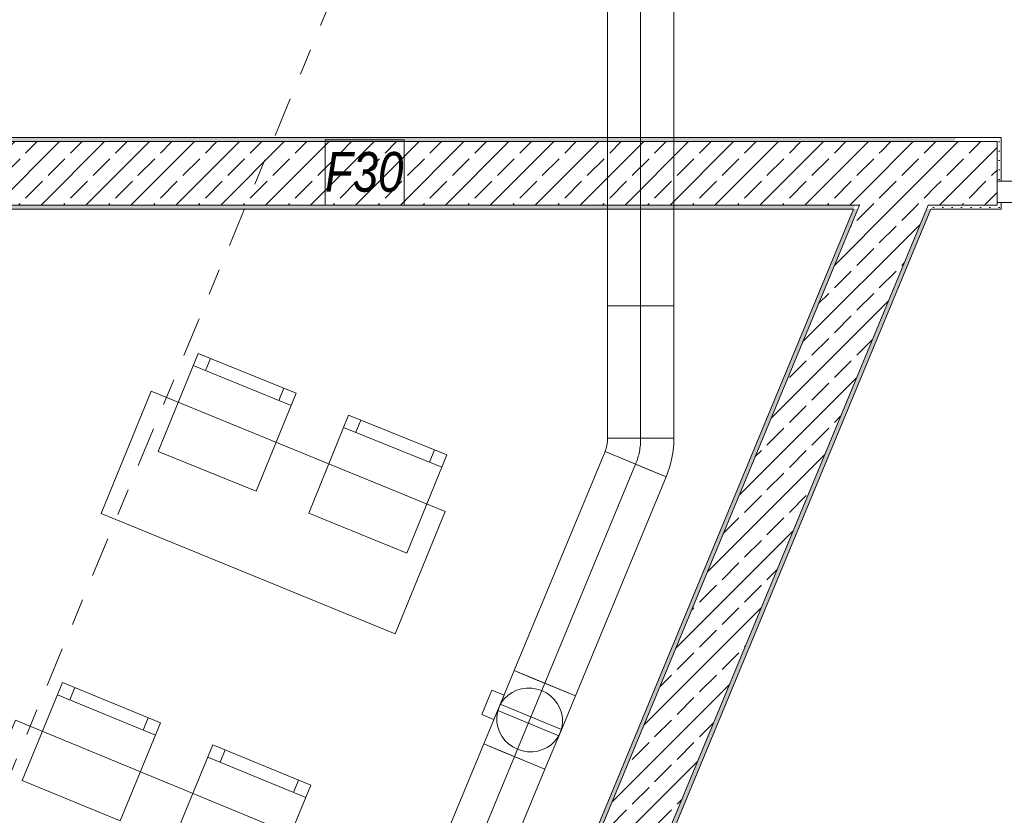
# Model space of a CAD drawing. Header units: metres. Extents: x -80 to 1923, y -189 to 69.
# Tile 104 of 256: x 934.63 to 938.35, y 11.46 to 14.46. Entities that reach past the tile are written whole.
import ezdxf

# ---------------------------------------------------------------- set-up
doc = ezdxf.new("R2010")
doc.units = ezdxf.units.M
doc.header["$MEASUREMENT"] = 0
doc.linetypes.add('Schnittlinie', pattern=[0.3, 0.15, -0.075, 0, -0.075])
doc.linetypes.add('STRICHPUNKT2', pattern=[12.7, 6.35, -3.175, 0, -3.175])
for name, color, linetype in [('00 Linien_Kreise_Splines', 7, 'Continuous'), ('70 Lüftung', 7, 'Continuous'), ('90 Allgemein Hinweise', 7, 'Continuous'), ('97 Brandschutz', 7, 'Continuous'), ('Neubau_10 Wand außen', 7, 'Continuous'), ('Neubau_50 Möblierung', 7, 'Continuous')]:
    doc.layers.add(name, color=color, linetype=linetype)
doc.styles.add('ERSTELLTER_STIL_5', font='ARIALN.TTF')
doc.linetypes.add('Wolke', pattern='A,0,[3,995_ARC_250 PAU_GR+SC_2607011.Shx,S=0.015817,R=0,X=-0.000255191,Y=0.048578],-1.9835,0', length=1.9835)
pattern_1 = [(45, (929.770002, 0), (-0.01767767, 0.01767767), [0, -0.025])]
pattern_2 = [(45, (929.77, 0), (-0.0848528, 0.0848528), []), (45, (929.72758, 0.04243), (-0.0848528, 0.0848528), [0.09, -0.03])]

# ---------------------------------------------------------------- blocks, each defined once
blk = doc.blocks.new('Glastür 2-Fl 27_2')
at = {"layer": 'Neubau_10 Wand außen', "color": 7, "linetype": 'Continuous', "lineweight": 13}
for p, q in [((-0.945, 0.945), (-0.945, 0.865)), ((-0.905, 0.945), (-0.945, 0.945)), ((-0.905, 0.865), (-0.905, 0.945)), ((0.905, 0.865), (0.905, 0.945)), ((0.905, 0.945), (0.945, 0.945)), ((0.945, 0.945), (0.945, 0.865)), ((-0.945, 0.865), (-0.905, 0.865)), ((-0.925, 0.865), (-0.925, 0.08)), ((0.945, 0.865), (0.905, 0.865)), ((0.925, 0.865), (0.925, 0.08)), ((-0.905, 0.08), (-0.945, 0.08)), ((-0.945, 0.08), (-0.945, 0)), ((-0.905, 0), (-0.905, 0.08)), ((0.905, 0), (0.905, 0.08)), ((0.905, 0.08), (0.945, 0.08)), ((0.945, 0.08), (0.945, 0)), ((-1.005, 0.025), (-0.99, 0.025)), ((-1.005, -0.08), (-1.005, 0)), ((-1.005, 0), (-0.945, 0)), ((-1.005, -0.08), (-1.005, 0)), ((-1.005, -0.08), (-1.005, 0)), ((-0.99, 0), (-0.99, 0.025)), ((-0.945, 0), (-0.945, -0.04)), ((-0.945, 0), (-0.905, 0)), ((0.945, 0), (0.905, 0)), ((0.945, -0.04), (0.945, 0)), ((0.945, 0), (1.005, 0)), ((1.005, 0.025), (0.99, 0.025)), ((0.99, 0), (0.99, 0.025)), ((1.005, 0), (1.005, -0.08)), ((1.005, -0.08), (1.005, 0)), ((1.005, -0.08), (1.005, 0)), ((-0.935, -0.04), (-0.945, -0.04)), ((-0.945, -0.0654), (-0.945, -0.08)), ((-0.945, -0.0654), (-0.935, -0.0654)), ((-0.935, -0.0654), (-0.935, -0.04)), ((0.945, -0.04), (0.935, -0.04)), ((0.935, -0.04), (0.935, -0.0654)), ((0.935, -0.0654), (0.945, -0.0654)), ((0.945, -0.08), (0.945, -0.0654)), ((-0.945, -0.08), (-1.005, -0.08)), ((-0.99, -0.08), (-0.99, -0.245)), ((1.005, -0.08), (0.945, -0.08)), ((0.99, -0.08), (0.99, -0.245)), ((-1.005, -0.245), (-0.99, -0.245)), ((1.005, -0.245), (0.99, -0.245))]:
    blk.add_line(p, q, dxfattribs=at)
at = {"layer": 'Neubau_10 Wand außen', "color": 7, "linetype": 'Continuous', "lineweight": 13, "flags": 128}
for points in [[(-0.945, 0.865), (-0.945, 0.08), (-0.925, 0.08), (-0.925, 0.865)], [(-0.925, 0.865), (-0.925, 0.08), (-0.905, 0.08), (-0.905, 0.865)], [(0.925, 0.865), (0.925, 0.08), (0.905, 0.08), (0.905, 0.865)], [(0.945, 0.865), (0.945, 0.08), (0.925, 0.08), (0.925, 0.865)]]:
    blk.add_lwpolyline(points, close=True, dxfattribs=at)
at = {"layer": 'Neubau_10 Wand außen', "color": 7, "linetype": 'Continuous', "lineweight": 9}
for centre, start, end in [((-0.945, 0), 0, 87.5741), ((0.945, 0), 92.4259, 180)]:
    blk.add_arc(centre, 0.945, start, end, dxfattribs=at)
blk = doc.blocks.new('Stuhl 02 27[129]_1', base_point=(936.0891, 12.4471))
at = {"layer": 'Neubau_50 Möblierung', "color": 8, "linetype": 'Continuous', "lineweight": 18}
for p, q in [((935.8966, 12.9032), (935.9155, 12.9495)), ((936.2209, 12.7714), (935.8503, 12.922)), ((936.1745, 12.7902), (936.1934, 12.8365))]:
    blk.add_line(p, q, dxfattribs=at)
at = {"layer": 'Neubau_50 Möblierung', "color": 8, "linetype": 'Continuous', "lineweight": 18, "flags": 128}
blk.add_lwpolyline([(936.0891, 12.4471), (935.7185, 12.5978), (935.8691, 12.9683), (936.2397, 12.8177)], close=True, dxfattribs=at)
blk = doc.blocks.new('Stuhl 02 27[130]_1', base_point=(935.52, 12.6803))
at = {"layer": 'Neubau_50 Möblierung', "color": 8, "linetype": 'Continuous', "lineweight": 18}
for p, q in [((935.328, 13.1365), (935.3469, 13.1828)), ((935.6521, 13.0044), (935.2817, 13.1554)), ((935.6058, 13.0233), (935.6247, 13.0696))]:
    blk.add_line(p, q, dxfattribs=at)
at = {"layer": 'Neubau_50 Möblierung', "color": 8, "linetype": 'Continuous', "lineweight": 18, "flags": 128}
blk.add_lwpolyline([(935.52, 12.6803), (935.1496, 12.8313), (935.3006, 13.2017), (935.671, 13.0507)], close=True, dxfattribs=at)
blk = doc.blocks.new('Stuhl 02 27[165]_1', base_point=(935.5738, 11.1997))
at = {"layer": 'Neubau_50 Möblierung', "color": 8, "linetype": 'Continuous', "lineweight": 18}
for p, q in [((935.3833, 11.6566), (935.4023, 11.7028)), ((935.707, 11.5234), (935.3371, 11.6756)), ((935.6607, 11.5424), (935.6798, 11.5886))]:
    blk.add_line(p, q, dxfattribs=at)
at = {"layer": 'Neubau_50 Möblierung', "color": 8, "linetype": 'Continuous', "lineweight": 18, "flags": 128}
blk.add_lwpolyline([(935.5738, 11.1997), (935.2039, 11.3519), (935.3561, 11.7218), (935.726, 11.5696)], close=True, dxfattribs=at)
blk = doc.blocks.new('Stuhl 02 27[166]_1', base_point=(935.0058, 11.4353))
at = {"layer": 'Neubau_50 Möblierung', "color": 8, "linetype": 'Continuous', "lineweight": 18}
for p, q in [((934.8157, 11.8924), (934.8348, 11.9386)), ((935.1393, 11.7589), (934.7695, 11.9114)), ((935.0931, 11.7779), (935.1121, 11.8241))]:
    blk.add_line(p, q, dxfattribs=at)
at = {"layer": 'Neubau_50 Möblierung', "color": 8, "linetype": 'Continuous', "lineweight": 18, "flags": 128}
blk.add_lwpolyline([(935.0058, 11.4353), (934.636, 11.5879), (934.7886, 11.9577), (935.1583, 11.8051)], close=True, dxfattribs=at)
blk = doc.blocks.new('Schultisch 27[235]_1', base_point=(936.0448, 12.1417))
at = {"layer": 'Neubau_50 Möblierung', "color": 8, "linetype": 'Continuous', "lineweight": 18, "flags": 128}
blk.add_lwpolyline([(936.0448, 12.1417), (934.9342, 12.5961), (935.1235, 13.0588), (936.2342, 12.6044)], close=True, dxfattribs=at)
blk = doc.blocks.new('Schultisch 27[256]_1', base_point=(935.5282, 10.8944))
at = {"layer": 'Neubau_50 Möblierung', "color": 8, "linetype": 'Continuous', "lineweight": 18, "flags": 128}
blk.add_lwpolyline([(935.5282, 10.8944), (934.4195, 11.3536), (934.6109, 11.8156), (935.7195, 11.3564)], close=True, dxfattribs=at)

msp = doc.modelspace()

# ---------------------------------------------------------------- hatches: boundary and pattern name
at = {"layer": 'Neubau_10 Wand außen', "linetype": 'Continuous', "lineweight": 0, "true_color": 0x000000}
h = msp.add_hatch(dxfattribs=at)
h.set_pattern_fill('Beton_Stahlbeton_0001', color=18, style=0, pattern_type=2)
h.set_pattern_definition(pattern_2)
h.paths.add_polyline_path([(934.3213, 13.7619), (937.7983, 13.7619), (937.8977, 14.0019), (934.3213, 14.0019)])
h = msp.add_hatch(dxfattribs=at)
h.set_pattern_fill('Gips_0001', color=18, style=0, pattern_type=2)
h.set_pattern_definition(pattern_1)
h.paths.add_polyline_path([(934.3363, 14.0169), (934.3363, 14.0019), (938.1575, 14.0019), (938.1637, 14.0169)])
h = msp.add_hatch(dxfattribs=at)
h.set_pattern_fill('Beton_Stahlbeton_0001', color=18, style=0, pattern_type=2)
h.set_pattern_definition(pattern_2)
h.paths.add_polyline_path([(937.7983, 13.7619), (938.1575, 14.0019), (937.8977, 14.0019)])
h = msp.add_hatch(dxfattribs=at)
h.set_pattern_fill('Beton_Stahlbeton_0001', color=18, style=0, pattern_type=2)
h.set_pattern_definition(pattern_2)
h.paths.add_polyline_path([(937.7983, 13.7619), (938.0581, 13.7619), (938.1575, 14.0019)])
h = msp.add_hatch(dxfattribs=at)
h.set_pattern_fill('Beton_Stahlbeton_0001', color=18, style=0, pattern_type=2)
h.set_pattern_definition(pattern_2)
h.paths.add_polyline_path([(938.1575, 14.0019), (938.0581, 13.7619), (938.0743, 13.7619), (938.1738, 14.0019)])
h = msp.add_hatch(dxfattribs=at)
h.set_pattern_fill('Beton_Stahlbeton_0001', color=18, style=0, pattern_type=2)
h.set_pattern_definition(pattern_2)
h.paths.add_polyline_path([(938.1738, 14.0019), (938.0743, 13.7619), (938.3189, 13.7619), (938.3189, 13.7719), (938.3189, 13.8519), (938.3189, 14.0019)])
h = msp.add_hatch(dxfattribs=at)
h.set_pattern_fill('Gips_0001', color=18, style=0, pattern_type=2)
h.set_pattern_definition(pattern_1)
h.paths.add_polyline_path([(938.1575, 14.0019), (938.1738, 14.0019), (938.18, 14.0169)])
h = msp.add_hatch(dxfattribs=at)
h.set_pattern_fill('Gips_0001', color=18, style=0, pattern_type=2)
h.set_pattern_definition(pattern_1)
h.paths.add_polyline_path([(938.1637, 14.0169), (938.1575, 14.0019), (938.18, 14.0169)])
h = msp.add_hatch(dxfattribs=at)
h.set_pattern_fill('Gips_0001', color=18, style=0, pattern_type=2)
h.set_pattern_definition(pattern_1)
h.paths.add_polyline_path([(938.18, 14.0169), (938.1738, 14.0019), (938.3189, 14.0019), (938.3189, 14.0169)])
h = msp.add_hatch(dxfattribs=at)
h.set_pattern_fill('Gips_0001', color=18, style=0, pattern_type=2)
h.set_pattern_definition(pattern_1)
h.paths.add_polyline_path([(938.3189, 14.0169), (938.3189, 14.0019), (938.3189, 13.8519), (938.3339, 13.8519), (938.3339, 14.0169)])
h = msp.add_hatch(dxfattribs=at)
h.set_pattern_fill('Beton_Stahlbeton_0001', color=18, style=0, pattern_type=2)
h.set_pattern_definition(pattern_2)
h.paths.add_polyline_path([(937.7983, 13.7619), (934.1847, 5.0378), (934.2309, 5.0186), (934.4064, 4.9459), (938.0581, 13.7619)])
h = msp.add_hatch(dxfattribs=at)
h.set_pattern_fill('Gips_0001', color=18, style=0, pattern_type=2)
h.set_pattern_definition(pattern_1)
h.paths.add_polyline_path([(937.7821, 13.7619), (934.2995, 13.7619), (934.2995, 13.7469), (937.7759, 13.7469)])
h = msp.add_hatch(dxfattribs=at)
h.set_pattern_fill('Gips_0001', color=18, style=0, pattern_type=2)
h.set_pattern_definition(pattern_1)
h.paths.add_polyline_path([(937.7759, 13.7469), (937.7921, 13.7469), (937.7983, 13.7619)])
h = msp.add_hatch(dxfattribs=at)
h.set_pattern_fill('Gips_0001', color=18, style=0, pattern_type=2)
h.set_pattern_definition(pattern_1)
h.paths.add_polyline_path([(937.7759, 13.7469), (937.7983, 13.7619), (937.7821, 13.7619)])
h = msp.add_hatch(dxfattribs=at)
h.set_pattern_fill('Gips_0001', color=18, style=0, pattern_type=2)
h.set_pattern_definition(pattern_1)
h.paths.add_polyline_path([(938.0581, 13.7619), (938.0519, 13.7469), (938.0681, 13.7469), (938.0743, 13.7619)])
h = msp.add_hatch(dxfattribs=at)
h.set_pattern_fill('Gips_0001', color=18, style=0, pattern_type=2)
h.set_pattern_definition(pattern_1)
h.paths.add_polyline_path([(938.0743, 13.7619), (938.0681, 13.7469), (938.3189, 13.7469), (938.3189, 13.7619)])
h = msp.add_hatch(dxfattribs=at)
h.set_pattern_fill('Gips_0001', color=18, style=0, pattern_type=2)
h.set_pattern_definition(pattern_1)
h.paths.add_polyline_path([(938.3339, 13.7469), (938.3339, 13.7719), (938.3189, 13.7719), (938.3189, 13.7619), (938.3189, 13.7469)])
h = msp.add_hatch(dxfattribs=at)
h.set_pattern_fill('Gips_0001', color=18, style=0, pattern_type=2)
h.set_pattern_definition(pattern_1)
h.paths.add_polyline_path([(937.7759, 13.7469), (934.1708, 5.0435), (934.1847, 5.0378), (937.7921, 13.7469)])
h = msp.add_hatch(dxfattribs=at)
h.set_pattern_fill('Gips_0001', color=18, style=0, pattern_type=2)
h.set_pattern_definition(pattern_1)
h.paths.add_polyline_path([(938.0519, 13.7469), (934.4064, 4.9459), (934.4203, 4.9402), (938.0681, 13.7469)])

# ---------------------------------------------------------------- linework, layer by layer
at = {"layer": '00 Linien_Kreise_Splines', "color": 7, "linetype": 'Schnittlinie', "lineweight": 9}
msp.add_lwpolyline([(924.9123, -11.7502), (942.9091, 31.6887)], dxfattribs=at)
at = {"layer": '70 Lüftung', "color": 70, "linetype": 'Continuous', "lineweight": 18, "true_color": 0x73ff00}
for p, q in [((936.8472, 16.8121), (936.8472, 13.3807)), ((937.0972, 13.3807), (937.0972, 16.8121)), ((936.8472, 13.3807), (936.8472, 12.8807)), ((936.8472, 13.3807), (936.9204, 13.3807)), ((936.8472, 13.3807), (936.9204, 13.3807)), ((936.9204, 13.3807), (937.024, 13.3807)), ((936.9204, 13.3807), (937.024, 13.3807)), ((937.024, 13.3807), (937.0972, 13.3807)), ((937.024, 13.3807), (937.0972, 13.3807)), ((937.0972, 12.8807), (937.0972, 13.3807)), ((937.0972, 12.8818), (936.8472, 12.8796)), ((936.8472, 12.8807), (936.9204, 12.8807)), ((936.9204, 12.8807), (937.024, 12.8807)), ((937.024, 12.8807), (937.0972, 12.8807)), ((936.8377, 12.8307), (936.4947, 12.0025)), ((937.0687, 12.735), (936.8377, 12.8307)), ((936.9053, 12.8027), (936.8377, 12.8307)), ((937.001, 12.7631), (936.9053, 12.8027)), ((937.0687, 12.735), (937.001, 12.7631)), ((936.7256, 11.9069), (937.0687, 12.735)), ((936.5623, 11.9745), (936.4947, 12.0025)), ((936.658, 11.9349), (936.5623, 11.9745)), ((936.7256, 11.9069), (936.658, 11.9349)), ((936.3799, 11.7254), (936.1271, 11.1151)), ((936.4475, 11.6973), (936.3799, 11.7254)), ((936.5432, 11.6577), (936.4475, 11.6973)), ((936.6108, 11.6297), (936.5432, 11.6577)), ((936.358, 11.0194), (936.6108, 11.6297))]:
    msp.add_line(p, q, dxfattribs=at)
at = {"layer": '70 Lüftung', "color": 70, "linetype": 'STRICHPUNKT2', "lineweight": 18, "true_color": 0x73ff00}
for p, q in [((936.9722, 16.8121), (936.9722, 13.3807)), ((936.9722, 13.3807), (936.9722, 12.8807)), ((936.6101, 11.9547), (936.9532, 12.7829)), ((936.2425, 11.0672), (936.4953, 11.6775))]:
    msp.add_line(p, q, dxfattribs=at)
at = {"layer": '70 Lüftung', "color": 253, "linetype": 'Continuous', "lineweight": 18, "true_color": 0xaaaaaa}
for p, q in [((936.4947, 12.0025), (936.4418, 11.875)), ((936.7256, 11.9069), (936.4947, 12.0025)), ((936.3719, 11.8369), (936.4102, 11.9293)), ((936.4102, 11.9293), (936.4564, 11.9101)), ((936.4181, 11.8178), (936.4564, 11.9101)), ((936.4707, 11.9091), (936.4571, 11.8959)), ((936.4863, 11.92), (936.4707, 11.9091)), ((936.5036, 11.9283), (936.4863, 11.92)), ((936.522, 11.9339), (936.5036, 11.9283)), ((936.5412, 11.9366), (936.522, 11.9339)), ((936.5607, 11.9363), (936.5412, 11.9366)), ((936.58, 11.9331), (936.5607, 11.9363)), ((936.5987, 11.927), (936.58, 11.9331)), ((936.6162, 11.9181), (936.5987, 11.927)), ((936.6321, 11.9068), (936.6162, 11.9181)), ((936.6461, 11.8932), (936.6321, 11.9068)), ((936.7256, 11.9069), (936.6728, 11.7794)), ((936.4418, 11.875), (936.3799, 11.7254)), ((936.4373, 11.8639), (936.4315, 11.846)), ((936.4353, 11.8592), (936.4392, 11.8687)), ((936.4459, 11.8807), (936.4373, 11.8639)), ((936.4392, 11.8687), (936.442, 11.8755)), ((936.673, 11.7798), (936.442, 11.8755)), ((936.4571, 11.8959), (936.4459, 11.8807)), ((936.6578, 11.8777), (936.6461, 11.8932)), ((936.6669, 11.8607), (936.6578, 11.8777)), ((936.3719, 11.8369), (936.4181, 11.8178)), ((936.4315, 11.846), (936.4287, 11.8273)), ((936.4287, 11.8273), (936.429, 11.8084)), ((936.4325, 11.8524), (936.4353, 11.8592)), ((936.4325, 11.8524), (936.6634, 11.7567)), ((936.6732, 11.8426), (936.6669, 11.8607)), ((936.6765, 11.8238), (936.6732, 11.8426)), ((936.429, 11.8084), (936.4323, 11.7896)), ((936.4323, 11.7896), (936.4386, 11.7715)), ((936.674, 11.7862), (936.6768, 11.8049)), ((936.6768, 11.8049), (936.6765, 11.8238)), ((936.4386, 11.7715), (936.4477, 11.7545)), ((936.4477, 11.7545), (936.4594, 11.739)), ((936.6728, 11.7794), (936.6108, 11.6297)), ((936.6596, 11.7515), (936.6682, 11.7683)), ((936.6634, 11.7567), (936.6662, 11.7635)), ((936.6662, 11.7635), (936.6702, 11.7731)), ((936.6682, 11.7683), (936.674, 11.7862)), ((936.6702, 11.7731), (936.673, 11.7798)), ((936.6108, 11.6297), (936.3799, 11.7254)), ((936.4594, 11.739), (936.4734, 11.7255)), ((936.4734, 11.7255), (936.4893, 11.7141)), ((936.6192, 11.7122), (936.6348, 11.7232)), ((936.6348, 11.7232), (936.6484, 11.7364)), ((936.6484, 11.7364), (936.6596, 11.7515)), ((936.4893, 11.7141), (936.5068, 11.7052)), ((936.5068, 11.7052), (936.5254, 11.6991)), ((936.5254, 11.6991), (936.5448, 11.6959)), ((936.5448, 11.6959), (936.5643, 11.6956)), ((936.5643, 11.6956), (936.5835, 11.6983)), ((936.5835, 11.6983), (936.6019, 11.7039)), ((936.6019, 11.7039), (936.6192, 11.7122))]:
    msp.add_line(p, q, dxfattribs=at)
at = {"layer": '70 Lüftung', "color": 253, "linetype": 'STRICHPUNKT2', "lineweight": 18, "true_color": 0xaaaaaa}
msp.add_line((936.4953, 11.6775), (936.6101, 11.9547), dxfattribs=at)
at = {"layer": '70 Lüftung', "color": 70, "linetype": 'Continuous', "lineweight": 18, "true_color": 0x73ff00}
for radius in [0.125, 0.375]:
    msp.add_arc((936.7222, 12.8785), radius, 337.5, 0.5, dxfattribs=at)
at = {"layer": '70 Lüftung', "color": 70, "linetype": 'STRICHPUNKT2', "lineweight": 18, "true_color": 0x73ff00}
msp.add_arc((936.7222, 12.8785), 0.25, 337.5, 0.5, dxfattribs=at)
at = {"layer": '90 Allgemein Hinweise', "color": 6, "linetype": 'Wolke', "lineweight": 18}
msp.add_ellipse((937.4471, 8.0429), major_axis=(1.5358, 3.618), ratio=0.144229, dxfattribs=at)
at = {"layer": '97 Brandschutz', "color": 1, "linetype": 'Continuous', "lineweight": 13, "flags": 128}
msp.add_lwpolyline([(935.7799, 13.7619), (936.0791, 13.7619), (936.0791, 14.009), (935.7799, 14.009), (935.7799, 13.7619)], close=True, dxfattribs=at)
at = {"layer": 'Neubau_10 Wand außen', "color": 7, "linetype": 'Continuous', "lineweight": 13}
for p, q in [((937.8977, 14.0019), (934.3213, 14.0019)), ((938.1575, 14.0019), (937.8977, 14.0019)), ((938.1738, 14.0019), (938.1575, 14.0019)), ((938.1738, 14.0019), (938.1575, 14.0019)), ((938.3189, 14.0019), (938.1738, 14.0019)), ((938.3189, 14.0169), (938.3339, 14.0169)), ((938.3189, 14.0019), (938.3189, 13.8519)), ((938.3339, 13.8519), (938.3339, 14.0169)), ((938.3189, 13.8519), (938.3339, 13.8519)), ((938.3189, 13.8519), (938.3189, 13.7719)), ((934.3213, 13.7619), (937.7983, 13.7619)), ((934.4064, 4.9459), (938.0581, 13.7619)), ((937.7921, 13.7469), (937.7983, 13.7619)), ((937.7921, 13.7469), (937.7983, 13.7619)), ((938.0581, 13.7619), (938.0743, 13.7619)), ((938.0581, 13.7619), (938.0743, 13.7619)), ((938.0743, 13.7619), (938.3189, 13.7619)), ((938.3189, 13.7719), (938.3339, 13.7719)), ((938.3189, 13.7619), (938.3189, 13.7719)), ((938.3339, 13.7719), (938.3339, 13.7469)), ((937.7921, 13.7469), (934.1847, 5.0378)), ((938.3189, 13.7469), (938.3339, 13.7469))]:
    msp.add_line(p, q, dxfattribs=at)
at = {"layer": 'Neubau_10 Wand außen', "color": 7, "linetype": 'Continuous', "lineweight": 13, "flags": 128}
for points in [[(938.18, 14.0169), (934.3363, 14.0169)], [(938.3189, 14.0169), (938.18, 14.0169)], [(937.7759, 13.7469), (934.1708, 5.0435)], [(934.2995, 13.7469), (937.7759, 13.7469)], [(934.4203, 4.9402), (938.0681, 13.7469)], [(938.0681, 13.7469), (938.3189, 13.7469)]]:
    msp.add_lwpolyline(points, dxfattribs=at)
at = {"layer": 'Neubau_10 Wand außen', "color": 7, "linetype": 'Continuous', "lineweight": 13}
msp.add_point((937.7983, 13.7619), dxfattribs=at)

# ---------------------------------------------------------------- block references
at = {"layer": 'Neubau_10 Wand außen', "color": 7, "linetype": 'Continuous', "lineweight": 13, "xscale": -1, "rotation": 180}
msp.add_blockref('Glastür 2-Fl 27_2', (939.3239, 13.7719), dxfattribs=at)
at = {"layer": 'Neubau_50 Möblierung', "color": 8, "linetype": 'Continuous', "lineweight": 18}
for name, p in [('Stuhl 02 27[130]_1', (935.52, 12.6803)), ('Schultisch 27[235]_1', (936.0448, 12.1417)), ('Stuhl 02 27[129]_1', (936.0891, 12.4471)), ('Stuhl 02 27[166]_1', (935.0058, 11.4353)), ('Schultisch 27[256]_1', (935.5282, 10.8944)), ('Stuhl 02 27[165]_1', (935.5738, 11.1997))]:
    msp.add_blockref(name, p, dxfattribs=at)

# ---------------------------------------------------------------- texts
at = {"layer": '97 Brandschutz', "color": 1, "linetype": 'Continuous', "lineweight": 13, "insert": (935.7799, 13.9626), "char_height": 0.15, "attachment_point": 1, "style": 'ERSTELLTER_STIL_5'}
msp.add_mtext('\\A1;{\\pql;\\fArial Narrow|b0|i1|c0|p0;\\W1.000000;F\\fArial Narrow|b0|i1|c0|p0;\\W1.000000;30}', dxfattribs=at)

doc.saveas('drawing.dxf')
